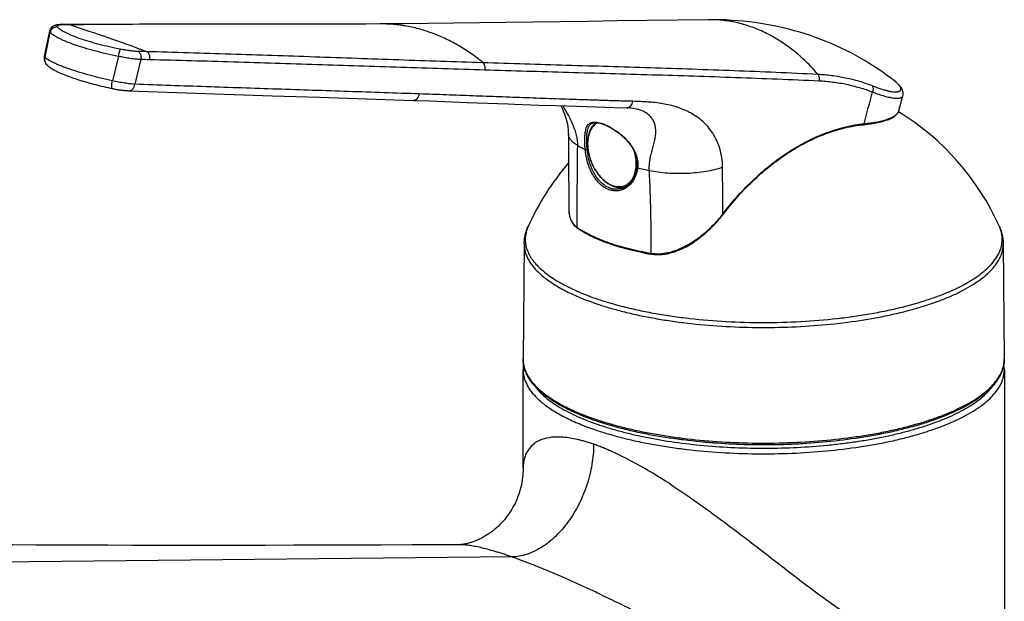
# Model space of a CAD drawing. Header units: millimetres. Extents: x 0 to 559, y 0 to 432.
# Tile 4 of 8: x 116 to 228, y 136 to 202. Entities that reach past the tile are written whole.
import ezdxf

# ---------------------------------------------------------------- set-up
doc = ezdxf.new("R2010")
doc.units = ezdxf.units.MM
doc.header["$LTSCALE"] = 30.734
doc.layers.get('0').update_dxf_attribs({"linetype": 'CONTINUOUS'})

msp = doc.modelspace()

# ---------------------------------------------------------------- linework, layer by layer
at = {"color": 7, "linetype": 'CONTINUOUS'}
for p, q in [((121.17, 201.8), (120.26, 201.79)), ((150.4, 201.83), (149.14, 201.83)), ((118.98, 201.05), (118.38, 198.18)), ((118.72, 197.15), (118.72, 197.15)), ((216.06, 191.95), (216.5, 193.64)), ((160.55, 193.12), (162.39, 193.06)), ((162.39, 193.06), (164.17, 192.99)), ((164.17, 192.99), (166.72, 192.9)), ((166.72, 192.9), (171.4, 192.73)), ((174.91, 192.6), (176.85, 192.53)), ((176.85, 192.53), (178.07, 192.49)), ((178.07, 192.49), (179.24, 192.45)), ((179.24, 192.45), (180.37, 192.41)), ((180.37, 192.41), (181.45, 192.38)), ((181.45, 192.38), (182.49, 192.35)), ((182.49, 192.35), (183.5, 192.32)), ((183.5, 192.32), (185, 192.27)), ((185, 192.27), (185, 192.27)), ((181.03, 190.54), (181.03, 190.54)), ((182.1, 190.47), (182.17, 190.44)), ((184.54, 183.12), (184.54, 183.11)), ((178.32, 181.44), (178.32, 180.78)), ((173.23, 176.74), (173.11, 163.56)), ((227.98, 176.74), (228.1, 163.56)), ((173.11, 151.06), (173.11, 162.31)), ((228.11, 162.31), (228.11, 82.64))]:
    msp.add_line(p, q, dxfattribs=at)
at = {"color": 9, "linetype": 'CONTINUOUS'}
for p, q in [((149.14, 201.83), (146.73, 201.83)), ((118.46, 198.05), (119.05, 200.92)), ((126.84, 198.2), (126.16, 195.36)), ((129.4, 197.84), (128.74, 194.97)), ((184.95, 192.27), (184.95, 192.27)), ((216.06, 191.95), (216.06, 191.95)), ((171.81, 140.93), (99.13, 140.2))]:
    msp.add_line(p, q, dxfattribs=at)
at = {"color": 7, "linetype": 'CONTINUOUS'}
for points in [[(120.26, 201.79), (120.21, 201.79), (120.15, 201.79), (120.1, 201.78), (120.04, 201.78), (119.99, 201.78), (119.94, 201.77), (119.9, 201.77), (119.85, 201.76), (119.81, 201.75), (119.76, 201.75), (119.72, 201.74), (119.68, 201.73), (119.64, 201.72), (119.6, 201.7), (119.56, 201.69), (119.52, 201.67), (119.48, 201.66), (119.44, 201.64), (119.41, 201.62), (119.37, 201.6), (119.34, 201.58), (119.3, 201.55), (119.27, 201.53), (119.24, 201.5), (119.21, 201.48), (119.18, 201.45), (119.16, 201.42), (119.13, 201.38), (119.11, 201.35), (119.09, 201.32), (119.07, 201.28), (119.05, 201.24), (119.03, 201.21), (119.01, 201.17), (119, 201.13), (118.99, 201.09), (118.98, 201.05)], [(149.14, 201.83), (147.81, 201.83), (141.97, 201.84), (136.38, 201.84), (131.05, 201.84), (125.98, 201.82), (121.17, 201.8)], [(156.74, 201.87), (155.11, 201.85), (153.5, 201.84), (151.93, 201.84), (150.4, 201.83)], [(194.29, 202.35), (190.75, 202.3), (187.28, 202.26), (183.89, 202.21), (180.59, 202.16), (177.36, 202.12), (174.21, 202.07), (171.13, 202.03), (168.13, 201.99), (165.18, 201.95), (162.3, 201.92), (159.48, 201.89), (156.74, 201.87)], [(215.7, 195.23), (215.25, 195.58), (214.76, 195.95), (214.27, 196.31), (213.77, 196.65), (213.25, 196.99), (212.74, 197.32), (212.21, 197.64), (211.68, 197.95), (211.13, 198.26), (210.59, 198.55), (210.03, 198.83), (209.47, 199.1), (208.9, 199.37), (208.32, 199.62), (207.73, 199.86), (207.14, 200.09), (206.54, 200.32), (205.94, 200.53), (205.33, 200.73), (204.72, 200.92), (204.09, 201.09), (203.47, 201.26), (202.84, 201.42), (202.2, 201.56), (201.56, 201.69), (200.91, 201.81), (200.26, 201.92), (199.61, 202.02), (198.95, 202.1), (198.29, 202.17), (197.63, 202.23), (196.96, 202.28), (196.29, 202.32), (195.62, 202.34), (194.94, 202.35), (194.29, 202.35)], [(118.38, 198.18), (118.38, 198.16), (118.37, 198.11), (118.36, 198.06), (118.36, 198.02), (118.36, 197.97), (118.36, 197.92), (118.36, 197.88), (118.37, 197.83), (118.37, 197.78), (118.38, 197.74), (118.39, 197.69), (118.41, 197.65), (118.42, 197.61), (118.44, 197.56), (118.46, 197.52), (118.48, 197.48), (118.5, 197.44), (118.52, 197.4), (118.54, 197.36), (118.57, 197.33), (118.6, 197.29), (118.62, 197.26), (118.65, 197.23), (118.68, 197.2), (118.71, 197.17), (118.72, 197.15)], [(118.72, 197.15), (118.82, 197.07), (118.92, 196.98), (119.03, 196.9), (119.15, 196.82), (119.27, 196.74), (119.4, 196.66), (119.54, 196.59), (119.68, 196.51), (119.83, 196.44), (119.98, 196.36), (120.14, 196.29), (120.3, 196.22), (120.47, 196.15), (120.64, 196.08), (120.81, 196.01), (120.98, 195.94), (121.16, 195.88), (121.34, 195.81), (121.52, 195.75), (121.71, 195.68), (121.9, 195.62), (122.1, 195.55), (122.3, 195.49), (122.5, 195.42), (122.71, 195.36), (122.92, 195.3), (123.13, 195.23), (123.35, 195.17), (123.57, 195.11), (123.79, 195.05), (124.02, 194.99), (124.25, 194.93), (124.48, 194.87), (124.71, 194.81), (124.94, 194.76), (125.18, 194.7), (125.42, 194.64), (125.66, 194.59), (125.9, 194.54), (126.13, 194.49)], [(216.5, 193.64), (216.52, 193.7), (216.53, 193.77), (216.53, 193.83), (216.54, 193.9), (216.53, 193.97), (216.53, 194.04), (216.52, 194.11), (216.5, 194.17), (216.48, 194.24), (216.46, 194.3), (216.43, 194.37), (216.41, 194.43), (216.38, 194.49), (216.34, 194.55), (216.3, 194.6), (216.27, 194.66), (216.22, 194.72), (216.18, 194.77), (216.13, 194.83), (216.08, 194.88), (216.03, 194.94), (215.97, 194.99), (215.91, 195.05), (215.85, 195.11), (215.79, 195.16), (215.72, 195.22), (215.7, 195.23)], [(126.13, 194.49), (126.2, 194.47), (126.28, 194.46), (126.36, 194.44), (126.44, 194.42), (126.53, 194.41), (126.61, 194.39), (126.69, 194.38), (126.78, 194.36), (126.86, 194.35), (126.94, 194.34), (127.02, 194.33), (127.1, 194.32), (127.18, 194.3), (127.26, 194.29), (127.34, 194.28), (127.42, 194.28), (127.5, 194.27), (127.58, 194.26), (127.66, 194.25), (127.74, 194.25), (127.81, 194.24), (127.89, 194.24), (127.97, 194.23), (128.03, 194.23)], [(128.03, 194.23), (133.52, 194.03), (138.99, 193.85), (144.43, 193.66), (149.84, 193.49), (155.22, 193.31), (160.55, 193.12)], [(171.4, 192.73), (172.13, 192.7), (174.91, 192.6)], [(177.42, 192.51), (177.48, 192.4), (177.59, 192.16), (177.7, 191.92), (177.79, 191.68), (177.88, 191.44), (177.96, 191.22), (178.02, 191), (178.08, 190.78), (178.13, 190.58), (178.17, 190.38), (178.2, 190.19), (178.23, 190), (178.25, 189.82), (178.26, 189.64), (178.27, 189.46), (178.28, 189.28)], [(212, 190.35), (212.2, 190.38), (212.42, 190.4), (212.64, 190.43), (212.85, 190.46), (213.05, 190.49), (213.25, 190.53), (213.44, 190.56), (213.63, 190.6), (213.81, 190.64), (213.98, 190.68), (214.15, 190.72), (214.31, 190.77), (214.46, 190.81), (214.61, 190.86), (214.76, 190.91), (214.89, 190.96), (215.02, 191.02), (215.14, 191.07), (215.26, 191.13), (215.37, 191.19), (215.47, 191.25), (215.56, 191.31), (215.65, 191.38), (215.72, 191.44), (215.79, 191.51), (215.86, 191.58), (215.91, 191.65), (215.96, 191.72), (216, 191.79), (216.03, 191.87), (216.06, 191.94), (216.06, 191.95)], [(181.03, 190.54), (181.08, 190.56), (181.13, 190.57), (181.18, 190.59), (181.24, 190.59), (181.29, 190.6), (181.35, 190.6), (181.41, 190.6), (181.47, 190.6), (181.53, 190.59), (181.59, 190.59), (181.66, 190.58), (181.73, 190.56), (181.8, 190.55), (181.87, 190.53), (181.94, 190.51), (182.02, 190.49), (182.1, 190.47)], [(182.17, 190.44), (182.23, 190.42), (182.32, 190.39), (182.4, 190.35), (182.49, 190.32), (182.58, 190.28), (182.67, 190.23), (182.77, 190.19), (182.86, 190.14), (182.96, 190.09), (183.06, 190.04), (183.16, 189.98), (183.26, 189.92), (183.36, 189.86), (183.47, 189.79), (183.57, 189.72), (183.68, 189.65), (183.78, 189.58), (183.89, 189.5), (184, 189.42), (184.11, 189.33), (184.22, 189.25), (184.32, 189.16), (184.43, 189.07), (184.54, 188.97), (184.64, 188.87), (184.74, 188.77), (184.84, 188.67), (184.94, 188.57), (185.03, 188.46), (185.12, 188.36), (185.21, 188.25), (185.29, 188.14), (185.38, 188.03), (185.45, 187.92), (185.53, 187.8), (185.6, 187.69), (185.66, 187.58), (185.72, 187.47), (185.78, 187.36), (185.83, 187.24), (185.88, 187.13), (185.92, 187.02), (185.96, 186.91), (186, 186.79), (186.03, 186.68), (186.06, 186.57), (186.09, 186.46), (186.11, 186.35), (186.12, 186.24), (186.14, 186.13), (186.14, 186.02), (186.15, 185.91), (186.15, 185.8), (186.15, 185.69), (186.14, 185.59), (186.13, 185.49)], [(178.28, 189.28), (178.29, 187.76), (178.3, 186.21), (178.31, 184.63), (178.32, 183.04), (178.32, 181.44)], [(186.13, 185.49), (186.12, 185.4), (186.1, 185.28), (186.08, 185.16), (186.05, 185.05), (186.02, 184.94), (185.99, 184.83), (185.96, 184.72), (185.92, 184.61), (185.88, 184.51), (185.83, 184.41), (185.78, 184.31), (185.73, 184.21), (185.68, 184.12), (185.62, 184.03), (185.56, 183.94), (185.5, 183.86), (185.43, 183.78), (185.36, 183.7), (185.29, 183.63), (185.22, 183.56), (185.15, 183.49), (185.07, 183.42), (184.99, 183.36), (184.91, 183.31), (184.82, 183.26), (184.74, 183.21), (184.65, 183.17), (184.57, 183.13), (184.54, 183.11)], [(178.32, 180.78), (178.32, 180.72), (178.33, 180.57), (178.34, 180.42), (178.35, 180.28), (178.37, 180.15), (178.39, 180.01), (178.42, 179.89), (178.45, 179.77), (178.48, 179.65), (178.52, 179.54), (178.57, 179.44), (178.61, 179.34), (178.66, 179.24), (178.71, 179.15), (178.77, 179.06), (178.82, 178.98), (178.88, 178.9), (178.95, 178.83), (179.02, 178.76), (179.09, 178.69), (179.16, 178.63), (179.23, 178.57), (179.3, 178.53)], [(187.81, 175.56), (187.93, 175.54), (188.07, 175.52), (188.21, 175.51), (188.35, 175.5), (188.5, 175.5), (188.65, 175.5), (188.8, 175.5), (188.95, 175.51), (189.1, 175.53), (189.26, 175.55), (189.42, 175.57), (189.58, 175.6), (189.75, 175.64), (189.92, 175.68), (190.09, 175.72), (190.26, 175.78), (190.43, 175.83), (190.61, 175.9), (190.79, 175.96), (190.97, 176.04), (191.16, 176.12), (191.35, 176.21), (191.53, 176.3), (191.73, 176.4), (191.92, 176.51), (192.11, 176.62), (192.31, 176.74), (192.51, 176.86), (192.71, 176.99), (192.91, 177.13), (193.11, 177.28), (193.31, 177.43), (193.51, 177.59), (193.72, 177.75), (193.92, 177.92), (194.12, 178.1), (194.31, 178.28), (194.51, 178.47), (194.71, 178.66), (194.9, 178.85), (195.09, 179.05), (195.27, 179.26), (195.45, 179.47), (195.63, 179.68), (195.8, 179.89), (195.96, 180.09)], [(179.3, 178.53), (179.52, 178.39), (179.75, 178.24), (179.99, 178.1), (180.24, 177.96), (180.49, 177.82), (180.75, 177.69), (181.01, 177.56), (181.28, 177.43), (181.56, 177.31), (181.84, 177.19), (182.12, 177.07), (182.41, 176.96), (182.71, 176.85), (182.99, 176.75)], [(182.99, 176.75), (183.28, 176.65), (183.59, 176.55), (183.91, 176.45), (184.24, 176.35), (184.57, 176.26), (184.91, 176.17), (185.25, 176.08), (185.6, 176), (185.96, 175.92), (186.32, 175.84), (186.69, 175.76), (187.06, 175.69), (187.44, 175.62), (187.81, 175.56)], [(173.11, 151.06), (173.1, 150.81), (173.09, 150.54), (173.07, 150.28), (173.05, 150), (173.01, 149.73), (172.96, 149.46), (172.91, 149.19), (172.85, 148.91), (172.78, 148.64), (172.7, 148.37), (172.61, 148.1), (172.51, 147.83), (172.41, 147.57), (172.3, 147.31), (172.18, 147.05), (172.05, 146.8), (171.91, 146.55), (171.77, 146.31), (171.62, 146.07), (171.46, 145.84), (171.3, 145.62), (171.13, 145.4), (170.96, 145.19), (170.79, 144.98), (170.61, 144.79), (170.42, 144.6), (170.24, 144.42), (170.05, 144.25), (169.86, 144.09), (169.67, 143.93), (169.48, 143.79), (169.29, 143.65), (169.1, 143.52), (168.91, 143.4), (168.73, 143.29), (168.55, 143.19), (168.37, 143.09), (168.2, 143), (168.03, 142.92), (167.87, 142.85), (167.71, 142.78), (167.55, 142.72), (167.4, 142.66), (167.26, 142.62), (167.12, 142.57), (166.99, 142.53), (166.86, 142.5), (166.74, 142.47), (166.63, 142.44), (166.52, 142.42), (166.42, 142.4), (166.33, 142.38), (166.25, 142.37), (166.17, 142.36), (166.1, 142.35), (166.03, 142.34), (165.97, 142.34), (165.92, 142.33), (165.88, 142.33), (165.85, 142.33)], [(165.8, 142.33), (163.95, 142.32), (160.4, 142.3), (156.92, 142.29), (153.51, 142.28), (150.17, 142.27), (146.89, 142.26), (143.67, 142.25), (140.52, 142.25), (137.43, 142.24), (134.4, 142.24), (131.43, 142.25), (128.52, 142.25), (125.66, 142.26), (122.86, 142.26), (120.12, 142.27), (117.42, 142.29), (114.79, 142.3), (112.2, 142.32), (109.67, 142.34), (107.19, 142.37), (104.76, 142.39), (102.33, 142.43)]]:
    msp.add_lwpolyline(points, dxfattribs=at)
at = {"color": 9, "linetype": 'CONTINUOUS'}
for centre, radius, start, end in [((-64.43, -345.13), 577.58, 70.32436, 71.24139), ((184.96, 192.78), 0.505, 268.608, 274.5486), ((184.96, 192.78), 0.506, 274.5487, 275.0307), ((215.42, 192.12), 0.659, 344.2919, 345.202), ((215.41, 192.12), 0.669, 341.6193, 344.2869), ((180.67, 186.33), 4.4, 70.0445, 70.7779), ((860.6, 178.9), 681.35, 179.2358, 180.0234), ((7.34, 176.1), 180.42, 359.8588, 2.8659), ((-579.41, 176.67), 775.36, 0.25714, 0.65174), ((184.18, 185.7), 2.44, 250.7623, 255.8479), ((176.45, 163.53), 3.34, 179.4672, 182.0994), ((165.83, 136.88), 5.45, 89.8029, 90.2768)]:
    msp.add_arc(centre, radius, start, end, dxfattribs=at)
at = {"color": 7, "linetype": 'CONTINUOUS'}
for centre, radius, start, end in [((200.61, 166.67), 29.5, 24.0624, 58.5187), ((200.61, 166.67), 29.5, 139.1122, 155.9376), ((176.93, 162.31), 3.83, 170.547, 179.9679), ((224.28, 162.31), 3.83, 0.032, 9.4158)]:
    msp.add_arc(centre, radius, start, end, dxfattribs=at)
at = {"color": 9, "linetype": 'CONTINUOUS'}
for points, knots in [([(119.91, 201.51), (119.86, 201.52), (119.77, 201.53), (119.58, 201.5), (119.35, 201.4), (119.18, 201.22), (119.09, 201.05), (119.06, 200.96), (119.05, 200.92)], [0, 0, 0, 0, 0.123103, 0.247328, 0.497445, 0.749053, 0.874925, 1, 1, 1, 1]), ([(120.41, 201.77), (120.35, 201.77), (120.25, 201.76), (120.12, 201.75), (120.03, 201.73), (119.96, 201.71), (119.93, 201.7), (119.9, 201.68), (119.88, 201.66), (119.86, 201.64), (119.85, 201.62), (119.86, 201.59), (119.87, 201.57), (119.88, 201.54), (119.9, 201.52), (119.91, 201.51)], [0, 0, 0, 0, 0.222791, 0.411234, 0.564048, 0.62714, 0.681658, 0.728202, 0.767824, 0.802317, 0.834457, 0.867645, 0.904986, 0.948668, 1, 1, 1, 1]), ([(119.91, 201.51), (119.96, 201.46), (120.08, 201.35), (120.29, 201.2), (120.55, 201.04), (120.85, 200.88), (121.19, 200.71), (121.72, 200.48), (122.48, 200.19), (123.49, 199.87), (124.62, 199.56), (125.83, 199.27), (126.67, 199.09), (127.1, 199.01)], [0, 0, 0, 0, 0.028794, 0.062774, 0.102008, 0.146441, 0.195963, 0.250396, 0.373081, 0.512303, 0.665323, 0.829017, 1, 1, 1, 1]), ([(120.41, 201.77), (120.39, 201.77), (120.35, 201.78), (120.3, 201.79), (120.26, 201.79)], [0, 0, 0, 0, 0.252976, 1, 1, 1, 1]), ([(121.31, 201.77), (121.3, 201.78), (121.25, 201.79), (121.2, 201.8), (121.17, 201.8)], [0, 0, 0, 0, 0.252763, 1, 1, 1, 1]), ([(146.73, 201.83), (142.49, 201.84), (134.02, 201.85), (125.55, 201.81), (121.31, 201.77)], [0, 0, 0, 0, 0.49996, 1, 1, 1, 1]), ([(168.49, 197.47), (168.06, 197.82), (167.16, 198.5), (165.76, 199.4), (164.32, 200.16), (162.84, 200.79), (161.34, 201.28), (159.82, 201.63), (158.28, 201.83), (157.25, 201.87), (156.74, 201.87)], [0, 0, 0, 0, 0.132469, 0.262196, 0.389413, 0.514413, 0.637549, 0.759224, 0.879882, 1, 1, 1, 1]), ([(206.78, 196.13), (206.36, 196.63), (205.47, 197.57), (204.04, 198.83), (202.53, 199.91), (200.96, 200.81), (199.34, 201.51), (197.67, 202.01), (195.99, 202.3), (194.85, 202.35), (194.29, 202.35)], [0, 0, 0, 0, 0.136123, 0.268372, 0.396926, 0.522104, 0.644362, 0.764286, 0.882572, 1, 1, 1, 1]), ([(118.98, 201.05), (118.98, 201.04), (118.98, 201.02), (118.99, 200.99), (119.02, 200.95), (119.04, 200.93), (119.05, 200.92)], [0, 0, 0, 0, 0.194037, 0.414469, 0.679704, 1, 1, 1, 1]), ([(119.05, 200.92), (119.11, 200.86), (119.24, 200.74), (119.47, 200.58), (119.75, 200.41), (120.07, 200.23), (120.45, 200.05), (121.02, 199.8), (121.84, 199.49), (122.94, 199.15), (124.16, 198.81), (125.47, 198.49), (126.37, 198.3), (126.84, 198.2)], [0, 0, 0, 0, 0.028861, 0.062967, 0.102344, 0.146923, 0.196566, 0.251088, 0.373816, 0.512912, 0.665709, 0.829176, 1, 1, 1, 1]), ([(118.46, 198.05), (118.44, 198.06), (118.42, 198.08), (118.39, 198.12), (118.38, 198.15), (118.38, 198.17), (118.38, 198.18)], [0, 0, 0, 0, 0.327474, 0.594785, 0.812307, 1, 1, 1, 1]), ([(127.1, 199.01), (127.09, 199), (127.08, 198.99), (127.06, 198.96), (127.03, 198.91), (127, 198.83), (126.96, 198.73), (126.93, 198.61), (126.88, 198.43), (126.85, 198.3), (126.84, 198.2)], [0, 0, 0, 0, 0.021808, 0.050281, 0.127837, 0.231704, 0.358699, 0.504465, 0.663823, 1, 1, 1, 1]), ([(126.84, 198.2), (127.07, 198.15), (127.52, 198.06), (128.19, 197.95), (128.73, 197.89), (129.13, 197.85), (129.31, 197.84), (129.4, 197.84)], [0, 0, 0, 0, 0.271717, 0.53831, 0.785445, 0.897547, 1, 1, 1, 1]), ([(127.1, 199.01), (127.27, 198.97), (127.62, 198.91), (128.12, 198.83), (128.59, 198.78), (128.89, 198.76), (129.03, 198.76)], [0, 0, 0, 0, 0.271217, 0.537472, 0.784746, 1, 1, 1, 1]), ([(129.03, 198.76), (129.07, 198.75), (129.14, 198.71), (129.22, 198.63), (129.3, 198.53), (129.38, 198.37), (129.43, 198.13), (129.42, 197.93), (129.4, 197.84)], [0, 0, 0, 0, 0.102415, 0.211773, 0.329287, 0.4548, 0.723231, 1, 1, 1, 1]), ([(130.04, 198.73), (133.25, 198.65), (139.66, 198.45), (149.28, 198.13), (158.89, 197.78), (165.29, 197.57), (168.49, 197.47)], [0, 0, 0, 0, 0.250317, 0.500392, 0.750261, 1, 1, 1, 1]), ([(130.04, 198.73), (130.07, 198.72), (130.14, 198.68), (130.23, 198.6), (130.3, 198.5), (130.38, 198.34), (130.43, 198.1), (130.42, 197.91), (130.4, 197.81)], [0, 0, 0, 0, 0.102544, 0.212048, 0.329666, 0.45521, 0.7235, 1, 1, 1, 1]), ([(118.72, 197.15), (118.67, 197.21), (118.56, 197.33), (118.46, 197.56), (118.42, 197.8), (118.44, 197.97), (118.46, 198.05)], [0, 0, 0, 0, 0.246818, 0.495135, 0.746053, 1, 1, 1, 1]), ([(126.16, 195.36), (125.7, 195.46), (124.81, 195.67), (123.52, 196), (122.32, 196.35), (121.4, 196.65), (120.73, 196.89), (120.27, 197.06), (119.86, 197.24), (119.49, 197.4), (119.16, 197.57), (118.88, 197.73), (118.65, 197.88), (118.51, 197.99), (118.46, 198.05)], [0, 0, 0, 0, 0.170695, 0.33405, 0.486802, 0.62592, 0.689511, 0.748715, 0.803263, 0.852927, 0.89752, 0.936914, 0.971054, 1, 1, 1, 1]), ([(130.4, 197.81), (133.6, 197.73), (139.98, 197.55), (149.56, 197.25), (159.14, 196.93), (165.53, 196.72), (168.72, 196.63)], [0, 0, 0, 0, 0.250129, 0.500104, 0.750021, 1, 1, 1, 1]), ([(168.49, 197.47), (171.69, 197.36), (178.07, 197.17), (187.65, 196.88), (197.22, 196.56), (203.6, 196.29), (206.78, 196.13)], [0, 0, 0, 0, 0.25019, 0.500303, 0.750281, 1, 1, 1, 1]), ([(168.49, 197.47), (168.55, 197.42), (168.63, 197.31), (168.7, 197.14), (168.73, 196.99), (168.75, 196.83), (168.74, 196.71), (168.72, 196.63)], [0, 0, 0, 0, 0.222332, 0.469211, 0.599804, 0.733027, 1, 1, 1, 1]), ([(168.72, 196.63), (171.91, 196.53), (178.28, 196.35), (187.84, 196.07), (197.39, 195.77), (203.75, 195.52), (206.93, 195.37)], [0, 0, 0, 0, 0.250165, 0.50032, 0.750335, 1, 1, 1, 1]), ([(206.78, 196.13), (207.32, 196.1), (208.39, 196.01), (209.97, 195.74), (211.51, 195.35), (212.51, 195.01), (213, 194.82)], [0, 0, 0, 0, 0.252738, 0.503113, 0.751921, 1, 1, 1, 1]), ([(206.78, 196.13), (206.82, 196.08), (206.89, 195.97), (206.94, 195.78), (206.96, 195.58), (206.95, 195.44), (206.93, 195.37)], [0, 0, 0, 0, 0.229117, 0.477478, 0.737739, 1, 1, 1, 1]), ([(126.13, 194.49), (126.12, 194.49), (126.11, 194.49), (126.1, 194.51), (126.09, 194.53), (126.09, 194.56), (126.08, 194.6), (126.08, 194.64), (126.08, 194.69), (126.08, 194.77), (126.09, 194.89), (126.1, 195.03), (126.13, 195.19), (126.14, 195.31), (126.16, 195.36)], [0, 0, 0, 0, 0.016418, 0.037019, 0.064022, 0.098288, 0.14006, 0.189289, 0.245751, 0.309106, 0.454699, 0.621859, 0.805515, 1, 1, 1, 1]), ([(128.74, 194.97), (128.55, 194.98), (128.15, 195.02), (127.52, 195.1), (126.85, 195.21), (126.39, 195.31), (126.16, 195.36)], [0, 0, 0, 0, 0.214366, 0.461623, 0.728359, 1, 1, 1, 1]), ([(128.03, 194.23), (128.07, 194.23), (128.15, 194.23), (128.26, 194.27), (128.37, 194.34), (128.51, 194.46), (128.65, 194.67), (128.72, 194.87), (128.74, 194.97)], [0, 0, 0, 0, 0.105726, 0.214377, 0.328347, 0.44918, 0.712236, 1, 1, 1, 1]), ([(161.26, 193.86), (158.55, 193.96), (153.13, 194.14), (145, 194.41), (136.87, 194.68), (131.45, 194.87), (128.74, 194.97)], [0, 0, 0, 0, 0.249998, 0.500036, 0.750053, 1, 1, 1, 1]), ([(206.93, 195.37), (207.46, 195.34), (208.51, 195.25), (210.06, 194.99), (211.57, 194.61), (212.55, 194.28), (213.04, 194.09)], [0, 0, 0, 0, 0.252893, 0.503322, 0.752078, 1, 1, 1, 1]), ([(213, 194.82), (213.18, 194.75), (213.51, 194.62), (213.99, 194.46), (214.43, 194.32), (214.83, 194.22), (215.19, 194.14), (215.5, 194.11), (215.72, 194.1), (215.88, 194.11), (215.98, 194.13), (216.06, 194.15), (216.14, 194.19), (216.19, 194.23), (216.24, 194.27), (216.27, 194.33), (216.3, 194.41), (216.29, 194.5), (216.26, 194.6), (216.22, 194.68), (216.17, 194.76), (216.07, 194.89), (215.92, 195.05), (215.78, 195.17), (215.7, 195.23)], [0, 0, 0, 0, 0.121529, 0.233272, 0.334649, 0.425182, 0.504528, 0.57253, 0.629282, 0.653591, 0.675318, 0.694636, 0.711796, 0.727154, 0.741201, 0.754567, 0.767967, 0.797397, 0.814593, 0.833843, 0.855351, 0.879249, 0.934505, 1, 1, 1, 1]), ([(213, 194.82), (213.03, 194.77), (213.08, 194.66), (213.11, 194.48), (213.1, 194.28), (213.06, 194.16), (213.04, 194.09)], [0, 0, 0, 0, 0.223877, 0.468191, 0.729381, 1, 1, 1, 1]), ([(160.55, 193.12), (160.59, 193.12), (160.67, 193.13), (160.79, 193.17), (160.9, 193.23), (161.04, 193.35), (161.17, 193.56), (161.24, 193.76), (161.26, 193.86)], [0, 0, 0, 0, 0.105728, 0.214376, 0.328343, 0.449171, 0.71222, 1, 1, 1, 1]), ([(185.65, 193.02), (185.52, 193.02), (185.26, 193.02), (184.88, 193.03), (184.5, 193.05), (184.12, 193.06), (183.74, 193.07), (183.23, 193.09), (182.59, 193.1), (181.83, 193.13), (181.07, 193.15), (180.31, 193.18), (179.29, 193.21), (178.02, 193.26), (176.5, 193.31), (174.97, 193.36), (172.94, 193.44), (170.4, 193.53), (167.35, 193.64), (164.31, 193.76), (162.28, 193.83), (161.26, 193.86)], [0, 0, 0, 0, 0.015682, 0.031315, 0.046934, 0.062561, 0.078199, 0.093841, 0.125124, 0.156392, 0.187652, 0.218912, 0.250169, 0.312675, 0.37517, 0.437658, 0.500141, 0.625098, 0.750053, 0.875018, 1, 1, 1, 1]), ([(213.04, 194.09), (213.28, 194), (213.74, 193.84), (214.4, 193.63), (214.9, 193.5), (215.26, 193.43), (215.49, 193.4), (215.71, 193.38), (215.89, 193.37), (216.06, 193.38), (216.2, 193.41), (216.31, 193.44), (216.41, 193.5), (216.47, 193.56), (216.5, 193.62), (216.5, 193.64)], [0, 0, 0, 0, 0.212302, 0.400706, 0.563596, 0.635113, 0.699886, 0.757893, 0.809184, 0.853902, 0.892341, 0.925009, 0.95278, 0.977085, 1, 1, 1, 1]), ([(177.64, 192.5), (177.86, 192.16), (178.17, 191.63), (178.54, 190.9), (178.79, 190.33), (179.01, 189.76), (179.18, 189.17), (179.29, 188.58), (179.32, 188.18), (179.31, 187.99)], [0, 0, 0, 0, 0.251938, 0.378492, 0.505068, 0.631333, 0.756721, 0.880182, 1, 1, 1, 1]), ([(185, 192.28), (185.04, 192.28), (185.12, 192.29), (185.22, 192.34), (185.32, 192.41), (185.45, 192.53), (185.57, 192.73), (185.63, 192.92), (185.65, 193.02)], [0, 0, 0, 0, 0.106734, 0.216776, 0.331962, 0.453433, 0.715555, 1, 1, 1, 1]), ([(195.9, 185.49), (195.9, 185.85), (195.84, 186.57), (195.61, 187.6), (195.26, 188.53), (194.81, 189.37), (194.26, 190.1), (193.65, 190.73), (192.97, 191.27), (192.36, 191.63), (191.86, 191.89), (191.35, 192.12), (190.7, 192.37), (189.89, 192.59), (188.78, 192.82), (187.65, 192.93), (186.51, 192.99), (185.93, 193.01), (185.65, 193.02)], [0, 0, 0, 0, 0.076654, 0.149532, 0.218727, 0.284638, 0.34784, 0.408975, 0.468678, 0.527519, 0.556773, 0.58597, 0.644306, 0.702768, 0.761522, 0.880137, 0.939968, 1, 1, 1, 1]), ([(187.53, 185.12), (187.53, 185.27), (187.52, 185.55), (187.55, 185.96), (187.61, 186.34), (187.7, 186.82), (187.85, 187.38), (188.02, 188.01), (188.17, 188.59), (188.25, 189.07), (188.27, 189.43), (188.28, 189.69), (188.26, 189.94), (188.21, 190.26), (188.09, 190.64), (187.86, 191.06), (187.55, 191.41), (187.17, 191.71), (186.71, 191.95), (186.2, 192.12), (185.62, 192.23), (185.21, 192.27), (185, 192.27)], [0, 0, 0, 0, 0.046045, 0.090089, 0.13211, 0.172243, 0.247589, 0.317406, 0.382427, 0.443066, 0.471878, 0.499772, 0.52686, 0.553273, 0.604495, 0.654518, 0.704598, 0.756113, 0.810402, 0.868613, 0.931624, 1, 1, 1, 1]), ([(212.08, 190.46), (212.35, 190.49), (212.87, 190.55), (213.61, 190.68), (214.26, 190.83), (214.74, 190.97), (215.08, 191.1), (215.29, 191.2), (215.49, 191.31), (215.65, 191.42), (215.79, 191.53), (215.9, 191.65), (215.99, 191.78), (216.03, 191.86), (216.05, 191.91)], [0, 0, 0, 0, 0.188544, 0.35968, 0.512352, 0.645843, 0.705321, 0.759979, 0.809916, 0.855317, 0.896478, 0.933846, 0.968063, 1, 1, 1, 1]), ([(180.2, 187.52), (180.19, 187.67), (180.17, 187.95), (180.15, 188.36), (180.15, 188.75), (180.17, 189.11), (180.2, 189.43), (180.25, 189.72), (180.32, 189.97), (180.41, 190.18), (180.53, 190.36), (180.67, 190.49), (180.85, 190.59), (181.05, 190.65), (181.28, 190.66), (181.53, 190.64), (181.82, 190.58), (182.02, 190.52), (182.12, 190.49)], [0, 0, 0, 0, 0.095125, 0.185669, 0.270329, 0.348156, 0.418636, 0.4817, 0.537692, 0.587451, 0.632362, 0.674436, 0.716248, 0.760541, 0.809733, 0.865538, 0.92889, 1, 1, 1, 1]), ([(180.43, 187.54), (180.41, 187.73), (180.38, 188.11), (180.37, 188.65), (180.39, 189.13), (180.43, 189.5), (180.48, 189.75), (180.52, 189.92), (180.58, 190.07), (180.65, 190.2), (180.72, 190.31), (180.81, 190.41), (180.92, 190.49), (180.99, 190.53), (181.03, 190.54)], [0, 0, 0, 0, 0.182305, 0.350943, 0.501833, 0.632907, 0.690989, 0.74434, 0.793342, 0.838545, 0.880711, 0.920842, 0.960153, 1, 1, 1, 1]), ([(181.64, 190.58), (181.51, 190.52), (181.28, 190.36), (180.99, 190.03), (180.76, 189.63), (180.6, 189.16), (180.5, 188.64), (180.47, 188.08), (180.52, 187.5), (180.63, 186.9), (180.81, 186.3), (181.04, 185.73), (181.34, 185.18), (181.68, 184.69), (182.07, 184.25), (182.6, 183.77), (183.06, 183.5), (183.38, 183.39)], [0, 0, 0, 0, 0.047273, 0.096702, 0.149402, 0.205997, 0.266636, 0.331068, 0.398728, 0.468823, 0.540399, 0.612418, 0.683812, 0.753551, 0.820707, 0.884519, 1, 1, 1, 1]), ([(182.17, 190.47), (182.41, 190.38), (182.89, 190.16), (183.61, 189.74), (184.32, 189.22), (184.98, 188.6), (185.45, 188.01), (185.76, 187.5), (185.95, 187.1), (186.09, 186.69), (186.18, 186.27), (186.22, 185.92), (186.21, 185.64), (186.2, 185.5), (186.19, 185.43)], [0, 0, 0, 0, 0.109161, 0.231498, 0.360976, 0.492954, 0.624333, 0.689204, 0.753257, 0.816375, 0.878511, 0.939679, 0.969939, 1, 1, 1, 1]), ([(195.94, 180.15), (196.5, 180.87), (197.65, 182.27), (199.52, 184.18), (201.49, 185.88), (203.53, 187.33), (205.63, 188.54), (207.77, 189.47), (209.92, 190.13), (211.36, 190.39), (212.08, 190.46)], [0, 0, 0, 0, 0.139597, 0.275628, 0.407597, 0.535143, 0.658065, 0.776349, 0.890187, 1, 1, 1, 1]), ([(212.08, 190.46), (212.08, 190.45), (212.07, 190.42), (212.05, 190.39), (212.03, 190.36), (212.01, 190.35), (212, 190.35)], [0, 0, 0, 0, 0.29049, 0.553741, 0.787083, 1, 1, 1, 1]), ([(179.31, 187.99), (179.23, 188.04), (179.08, 188.13), (178.87, 188.28), (178.69, 188.44), (178.55, 188.6), (178.43, 188.77), (178.34, 188.94), (178.29, 189.11), (178.28, 189.23), (178.28, 189.28)], [0, 0, 0, 0, 0.160853, 0.309675, 0.446844, 0.573085, 0.689561, 0.797956, 0.900515, 1, 1, 1, 1]), ([(179.31, 187.99), (179.38, 187.95), (179.53, 187.87), (179.75, 187.75), (179.97, 187.64), (180.12, 187.56), (180.2, 187.52)], [0, 0, 0, 0, 0.243638, 0.491396, 0.743552, 1, 1, 1, 1]), ([(180.2, 187.52), (180.21, 187.52), (180.22, 187.52), (180.26, 187.51), (180.31, 187.51), (180.37, 187.52), (180.41, 187.53), (180.43, 187.54)], [0, 0, 0, 0, 0.094746, 0.208828, 0.475786, 0.755667, 1, 1, 1, 1]), ([(182.94, 182.91), (182.75, 182.97), (182.38, 183.16), (181.88, 183.55), (181.44, 184.05), (181.05, 184.64), (180.72, 185.31), (180.47, 186.02), (180.29, 186.77), (180.22, 187.27), (180.2, 187.52)], [0, 0, 0, 0, 0.105, 0.216644, 0.335648, 0.461673, 0.593459, 0.728959, 0.865501, 1, 1, 1, 1]), ([(183.04, 183.09), (182.86, 183.15), (182.51, 183.32), (182.03, 183.7), (181.6, 184.19), (181.23, 184.76), (180.92, 185.4), (180.68, 186.09), (180.51, 186.81), (180.45, 187.29), (180.43, 187.54)], [0, 0, 0, 0, 0.104969, 0.216595, 0.335608, 0.461664, 0.59347, 0.728968, 0.865496, 1, 1, 1, 1]), ([(183.58, 183.33), (183.68, 183.31), (183.88, 183.27), (184.18, 183.26), (184.47, 183.3), (184.75, 183.39), (185, 183.52), (185.23, 183.7), (185.44, 183.92), (185.62, 184.17), (185.77, 184.47), (185.93, 184.91), (186.04, 185.53), (186.03, 186.33), (185.94, 186.87), (185.87, 187.15)], [0, 0, 0, 0, 0.05723, 0.112142, 0.165397, 0.217804, 0.270254, 0.323636, 0.378745, 0.436227, 0.496541, 0.559952, 0.696075, 0.843728, 1, 1, 1, 1]), ([(186.19, 185.43), (186.17, 185.21), (186.08, 184.77), (185.84, 184.17), (185.49, 183.65), (185.07, 183.24), (184.58, 182.94), (184.04, 182.78), (183.48, 182.77), (183.12, 182.85), (182.94, 182.91)], [0, 0, 0, 0, 0.143256, 0.2794, 0.40865, 0.531779, 0.650147, 0.765789, 0.881392, 1, 1, 1, 1]), ([(186.19, 185.43), (186.18, 185.44), (186.17, 185.45), (186.15, 185.46), (186.13, 185.48), (186.13, 185.49), (186.13, 185.49)], [0, 0, 0, 0, 0.330041, 0.604966, 0.822789, 1, 1, 1, 1]), ([(186.19, 185.43), (186.3, 185.41), (186.52, 185.35), (186.86, 185.27), (187.19, 185.2), (187.42, 185.15), (187.53, 185.12)], [0, 0, 0, 0, 0.24658, 0.495478, 0.746674, 1, 1, 1, 1]), ([(187.53, 185.12), (187.87, 185.06), (188.56, 184.94), (189.62, 184.83), (190.73, 184.78), (191.84, 184.8), (192.95, 184.88), (194, 185.02), (194.99, 185.21), (195.61, 185.39), (195.9, 185.49)], [0, 0, 0, 0, 0.120383, 0.247847, 0.3796, 0.51269, 0.644117, 0.770941, 0.890394, 1, 1, 1, 1]), ([(184.54, 183.11), (184.42, 183.07), (184.18, 182.99), (183.8, 182.95), (183.41, 182.98), (183.16, 183.04), (183.04, 183.09)], [0, 0, 0, 0, 0.248168, 0.495324, 0.744801, 1, 1, 1, 1]), ([(178.32, 180.78), (178.32, 180.55), (178.35, 180.22), (178.44, 179.8), (178.54, 179.51), (178.67, 179.24), (178.83, 179), (179.03, 178.79), (179.17, 178.68), (179.25, 178.62)], [0, 0, 0, 0, 0.274123, 0.404036, 0.529289, 0.650391, 0.768254, 0.884216, 1, 1, 1, 1]), ([(187.76, 175.66), (187.94, 175.63), (188.32, 175.59), (188.89, 175.6), (189.47, 175.68), (190.26, 175.87), (191.22, 176.23), (192.31, 176.82), (193.34, 177.53), (194.29, 178.33), (195.17, 179.2), (195.7, 179.83), (195.94, 180.15)], [0, 0, 0, 0, 0.057338, 0.116184, 0.176438, 0.237918, 0.363568, 0.491493, 0.620187, 0.748459, 0.87534, 1, 1, 1, 1]), ([(195.94, 180.15), (195.95, 180.14), (195.96, 180.13), (195.96, 180.11), (195.97, 180.1), (195.96, 180.09)], [0, 0, 0, 0, 0.358995, 0.643944, 1, 1, 1, 1]), ([(173.67, 178.69), (173.59, 178.52), (173.46, 178.15), (173.35, 177.59), (173.34, 177.02), (173.42, 176.46), (173.6, 175.9), (173.87, 175.34), (174.24, 174.8), (174.7, 174.26), (175.24, 173.74), (175.87, 173.23), (176.59, 172.73), (177.39, 172.24), (178.26, 171.78), (179.22, 171.33), (180.25, 170.91), (180.96, 170.64), (181.33, 170.51)], [0, 0, 0, 0, 0.04699, 0.092242, 0.136803, 0.181774, 0.228222, 0.277101, 0.329198, 0.385126, 0.445334, 0.510128, 0.579698, 0.654137, 0.733462, 0.817622, 0.906517, 1, 1, 1, 1]), ([(179.25, 178.62), (179.51, 178.45), (180.06, 178.12), (181.28, 177.49), (182.25, 177.09), (182.94, 176.85)], [0, 0, 0, 0, 0.228737, 0.471746, 1, 1, 1, 1]), ([(179.25, 178.62), (179.25, 178.6), (179.26, 178.57), (179.28, 178.54), (179.29, 178.53), (179.3, 178.53)], [0, 0, 0, 0, 0.518702, 0.762472, 1, 1, 1, 1]), ([(181.33, 170.51), (181.85, 170.33), (182.93, 169.99), (184.6, 169.53), (186.38, 169.12), (188.24, 168.75), (190.18, 168.44), (192.88, 168.1), (196.35, 167.81), (200.58, 167.69), (204.82, 167.81), (208.29, 168.09), (210.99, 168.44), (212.93, 168.75), (214.8, 169.11), (216.57, 169.52), (218.25, 169.98), (219.82, 170.48), (221.28, 171.02), (222.61, 171.6), (223.8, 172.22), (224.85, 172.87), (225.76, 173.54), (226.51, 174.24), (227.1, 174.96), (227.47, 175.58), (227.68, 176.09), (227.78, 176.46), (227.85, 176.83), (227.87, 177.21), (227.86, 177.58), (227.8, 177.96), (227.69, 178.33), (227.6, 178.57), (227.54, 178.69)], [0, 0, 0, 0, 0.031942, 0.065659, 0.101002, 0.137803, 0.17588, 0.215039, 0.295767, 0.378282, 0.460806, 0.541563, 0.580742, 0.618844, 0.655674, 0.69105, 0.724804, 0.756785, 0.786864, 0.814937, 0.840932, 0.864814, 0.886599, 0.906367, 0.924283, 0.940622, 0.948329, 0.955805, 0.96312, 0.97035, 0.977575, 0.984875, 0.992326, 1, 1, 1, 1]), ([(173.23, 176.74), (173.23, 176.58), (173.25, 176.26), (173.35, 175.79), (173.51, 175.32), (173.74, 174.86), (174.04, 174.4), (174.4, 173.94), (174.82, 173.49), (175.3, 173.06), (175.85, 172.63), (176.46, 172.21), (177.12, 171.8), (177.84, 171.4), (178.62, 171.02), (179.75, 170.51), (180.64, 170.17), (181.25, 169.96)], [0, 0, 0, 0, 0.042447, 0.085581, 0.130098, 0.176619, 0.225672, 0.277684, 0.332987, 0.39183, 0.454387, 0.52077, 0.591039, 0.66521, 0.743261, 0.825139, 1, 1, 1, 1]), ([(181.25, 169.96), (181.74, 169.79), (182.75, 169.46), (184.33, 169.03), (185.99, 168.63), (187.73, 168.28), (189.54, 167.97), (192.06, 167.62), (195.32, 167.31), (199.3, 167.14), (203.31, 167.18), (207.26, 167.42), (210.47, 167.78), (212.94, 168.18), (214.7, 168.52), (216.39, 168.9), (217.99, 169.33), (219.5, 169.79), (220.91, 170.29), (222.2, 170.83), (223.38, 171.4), (224.44, 172), (225.37, 172.62), (226.16, 173.26), (226.82, 173.93), (227.34, 174.61), (227.66, 175.21), (227.83, 175.68), (227.92, 176.03), (227.97, 176.39), (227.98, 176.62), (227.98, 176.74)], [0, 0, 0, 0, 0.030849, 0.06332, 0.097287, 0.132608, 0.16913, 0.206689, 0.28422, 0.363758, 0.443793, 0.522802, 0.599289, 0.636144, 0.671847, 0.706241, 0.73918, 0.770535, 0.800189, 0.828048, 0.854038, 0.878115, 0.900273, 0.920546, 0.939032, 0.9559, 0.971413, 0.978782, 0.985961, 0.993012, 1, 1, 1, 1]), ([(182.94, 176.85), (183.3, 176.72), (184.06, 176.48), (185.24, 176.17), (186.48, 175.89), (187.33, 175.73), (187.76, 175.66)], [0, 0, 0, 0, 0.234642, 0.479992, 0.735372, 1, 1, 1, 1]), ([(187.76, 175.66), (187.76, 175.65), (187.76, 175.62), (187.77, 175.59), (187.79, 175.57), (187.8, 175.56), (187.81, 175.56)], [0, 0, 0, 0, 0.324232, 0.600057, 0.820658, 1, 1, 1, 1]), ([(173.11, 163.41), (173.12, 163.25), (173.15, 162.94), (173.27, 162.47), (173.44, 162.01), (173.69, 161.56), (173.99, 161.1), (174.36, 160.66), (174.79, 160.22), (175.28, 159.79), (175.82, 159.37), (176.43, 158.96), (177.09, 158.56), (178.06, 158.02), (179.42, 157.4), (180.56, 156.96), (181.16, 156.75)], [0, 0, 0, 0, 0.042303, 0.085487, 0.130198, 0.177004, 0.226385, 0.278725, 0.334324, 0.393405, 0.456121, 0.522572, 0.592809, 0.666843, 0.826147, 1, 1, 1, 1]), ([(181.16, 156.75), (181.65, 156.58), (182.67, 156.25), (184.25, 155.81), (185.92, 155.41), (187.67, 155.06), (189.49, 154.75), (192.03, 154.4), (195.3, 154.09), (199.29, 153.92), (203.32, 153.96), (207.29, 154.2), (210.51, 154.57), (212.99, 154.96), (214.77, 155.3), (216.46, 155.69), (218.07, 156.11), (219.59, 156.58), (221, 157.09), (222.3, 157.62), (223.49, 158.2), (224.55, 158.8), (225.48, 159.42), (226.28, 160.07), (226.94, 160.74), (227.46, 161.43), (227.78, 162.02), (227.95, 162.5), (228.04, 162.85), (228.09, 163.2), (228.11, 163.44), (228.1, 163.56)], [0, 0, 0, 0, 0.030849, 0.06332, 0.097287, 0.132608, 0.16913, 0.206689, 0.28422, 0.363758, 0.443793, 0.522802, 0.599289, 0.636144, 0.671847, 0.706241, 0.73918, 0.770535, 0.800189, 0.828048, 0.854038, 0.878115, 0.900273, 0.920546, 0.939032, 0.9559, 0.971413, 0.978782, 0.985961, 0.993012, 1, 1, 1, 1]), ([(173.11, 162.31), (173.11, 162.15), (173.13, 161.83), (173.23, 161.36), (173.4, 160.89), (173.63, 160.42), (173.93, 159.96), (174.29, 159.51), (174.72, 159.06), (175.21, 158.62), (175.75, 158.2), (176.36, 157.78), (177.03, 157.37), (177.75, 156.97), (178.53, 156.59), (179.66, 156.08), (180.55, 155.74), (181.16, 155.53)], [0, 0, 0, 0, 0.042412, 0.085552, 0.130106, 0.176683, 0.225802, 0.27788, 0.333244, 0.392135, 0.454725, 0.521123, 0.591387, 0.665531, 0.743534, 0.825341, 1, 1, 1, 1]), ([(181.16, 155.53), (181.65, 155.36), (182.67, 155.03), (184.25, 154.59), (185.91, 154.19), (187.66, 153.84), (189.48, 153.53), (192.01, 153.18), (195.27, 152.87), (199.27, 152.7), (203.29, 152.73), (207.25, 152.97), (210.47, 153.34), (212.95, 153.73), (214.73, 154.07), (216.42, 154.45), (218.03, 154.88), (219.55, 155.35), (220.96, 155.85), (222.26, 156.39), (223.45, 156.96), (224.51, 157.55), (225.45, 158.18), (226.25, 158.82), (226.92, 159.49), (227.44, 160.18), (227.77, 160.77), (227.94, 161.25), (228.04, 161.6), (228.09, 161.95), (228.11, 162.19), (228.11, 162.31)], [0, 0, 0, 0, 0.030824, 0.063268, 0.097203, 0.132491, 0.168978, 0.206502, 0.28396, 0.36343, 0.443407, 0.522371, 0.598833, 0.635685, 0.67139, 0.705793, 0.738748, 0.770125, 0.799809, 0.827702, 0.853734, 0.877858, 0.900065, 0.920391, 0.938927, 0.955841, 0.971392, 0.978774, 0.985961, 0.993014, 1, 1, 1, 1]), ([(174.35, 160.58), (174.51, 160.36), (174.85, 159.92), (175.48, 159.32), (176.22, 158.72), (177.07, 158.15), (178.03, 157.6), (179.1, 157.07), (180.27, 156.57), (181.09, 156.27), (181.52, 156.12)], [0, 0, 0, 0, 0.092985, 0.194308, 0.304713, 0.424623, 0.55421, 0.693448, 0.842149, 1, 1, 1, 1]), ([(181.52, 156.12), (181.95, 155.97), (182.84, 155.68), (184.22, 155.29), (185.68, 154.93), (187.73, 154.48), (190.44, 154.03), (193.82, 153.64), (197.31, 153.41), (200.86, 153.34), (204.41, 153.43), (207.33, 153.64), (209.62, 153.9), (211.28, 154.12), (212.9, 154.39), (214.46, 154.69), (215.96, 155.03), (217.4, 155.4), (218.76, 155.8), (220.04, 156.23), (221.24, 156.69), (222.35, 157.18), (223.36, 157.7), (224.27, 158.23), (225.08, 158.78), (225.78, 159.36), (226.38, 159.95), (226.71, 160.36), (226.86, 160.57)], [0, 0, 0, 0, 0.02904, 0.059465, 0.091182, 0.124085, 0.192981, 0.265168, 0.339567, 0.415042, 0.490433, 0.564582, 0.600838, 0.636365, 0.67103, 0.704708, 0.73728, 0.768634, 0.798669, 0.827292, 0.854426, 0.880004, 0.903982, 0.926333, 0.947056, 0.966185, 0.983792, 1, 1, 1, 1]), ([(175.26, 154.36), (175.08, 154.29), (174.73, 154.13), (174.27, 153.82), (173.9, 153.45), (173.6, 153.04), (173.37, 152.59), (173.22, 152.1), (173.13, 151.59), (173.11, 151.24), (173.11, 151.06)], [0, 0, 0, 0, 0.139465, 0.26877, 0.391575, 0.511109, 0.63, 0.750248, 0.873268, 1, 1, 1, 1]), ([(181.16, 153.82), (181, 153.87), (180.68, 153.98), (180.21, 154.13), (179.76, 154.25), (179.18, 154.39), (178.5, 154.53), (177.72, 154.62), (177.01, 154.65), (176.19, 154.61), (175.61, 154.48), (175.26, 154.36)], [0, 0, 0, 0, 0.084573, 0.166132, 0.244636, 0.320059, 0.461549, 0.590754, 0.708208, 0.814805, 1, 1, 1, 1]), ([(181.16, 153.82), (181.16, 153.04), (181.06, 151.87), (180.74, 150.33), (180.3, 148.79), (179.69, 147.31), (178.92, 145.93), (178.28, 144.96), (177.58, 144.08), (176.83, 143.28), (176.04, 142.59), (175.22, 142), (174.37, 141.54), (173.52, 141.2), (172.66, 140.99), (172.09, 140.94), (171.81, 140.93)], [0, 0, 0, 0, 0.133681, 0.202461, 0.271869, 0.410467, 0.478761, 0.545723, 0.610931, 0.674022, 0.734711, 0.792809, 0.848244, 0.901081, 0.951539, 1, 1, 1, 1]), ([(189.94, 149.24), (189.19, 149.73), (187.69, 150.66), (185.8, 151.73), (184.31, 152.49), (183.4, 152.92), (182.69, 153.23), (182.17, 153.44), (181.66, 153.64), (181.33, 153.76), (181.16, 153.82)], [0, 0, 0, 0, 0.271565, 0.532848, 0.657776, 0.777798, 0.835719, 0.892125, 0.946917, 1, 1, 1, 1]), ([(189.94, 149.24), (190.83, 148.66), (192.58, 147.47), (196.01, 145), (199.35, 142.45), (202.63, 139.91), (205.03, 138.06), (207.4, 136.29), (208.99, 135.16), (209.78, 134.62)], [0, 0, 0, 0, 0.128619, 0.258065, 0.514514, 0.640051, 0.763122, 0.883274, 1, 1, 1, 1]), ([(171.81, 140.93), (171.64, 140.99), (171.31, 141.11), (170.82, 141.27), (170.35, 141.42), (169.75, 141.6), (169.05, 141.8), (168.27, 141.99), (167.56, 142.14), (166.92, 142.25), (166.36, 142.31), (166.01, 142.33), (165.85, 142.33)], [0, 0, 0, 0, 0.087199, 0.171218, 0.252059, 0.329683, 0.474918, 0.606561, 0.72454, 0.829083, 0.920671, 1, 1, 1, 1]), ([(182.05, 136.6), (181.6, 136.82), (180.68, 137.24), (178.89, 138.07), (177.12, 138.85), (175.38, 139.57), (174.15, 140.07), (173.15, 140.45), (172.37, 140.73), (172, 140.87), (171.81, 140.93)], [0, 0, 0, 0, 0.136703, 0.271618, 0.533203, 0.65825, 0.778306, 0.892513, 0.947174, 1, 1, 1, 1]), ([(182.05, 136.6), (183.59, 135.87), (186.65, 134.38), (189.68, 132.85), (191.2, 132.09)], [0, 0, 0, 0, 0.500499, 1, 1, 1, 1])]:
    msp.add_open_spline(points, degree=3, knots=knots, dxfattribs=at)
for points in [[(121.31, 201.77), (121.01, 201.77), (120.71, 201.77), (120.41, 201.77)], [(129.03, 198.76), (129.37, 198.75), (129.7, 198.74), (130.04, 198.73)], [(129.4, 197.84), (129.74, 197.83), (130.07, 197.82), (130.4, 197.81)], [(212.08, 190.46), (212.4, 191.67), (212.72, 192.88), (213.04, 194.09)]]:
    msp.add_open_spline(points, degree=3, dxfattribs=at)
at = {"color": 7, "linetype": 'CONTINUOUS'}
for points, knots in [([(181.41, 190.6), (181.3, 190.51), (181.08, 190.29), (180.83, 189.89), (180.64, 189.44), (180.51, 188.94), (180.46, 188.4), (180.46, 187.84), (180.54, 187.26), (180.67, 186.67), (180.87, 186.1), (181.12, 185.54), (181.43, 185.02), (181.77, 184.55), (182.16, 184.13), (182.69, 183.67), (183.15, 183.41), (183.47, 183.3)], [0, 0, 0, 0, 0.051124, 0.104299, 0.160148, 0.219018, 0.280952, 0.34571, 0.412812, 0.481598, 0.551286, 0.621032, 0.689988, 0.75736, 0.822467, 0.884803, 1, 1, 1, 1]), ([(195.96, 180.09), (196.52, 180.82), (197.66, 182.2), (199.52, 184.11), (201.48, 185.79), (203.51, 187.24), (205.6, 188.44), (207.72, 189.37), (209.85, 190.03), (211.29, 190.28), (212, 190.35)], [0, 0, 0, 0, 0.139787, 0.275971, 0.408047, 0.535645, 0.658554, 0.776752, 0.890428, 1, 1, 1, 1]), ([(183.47, 183.3), (183.58, 183.26), (183.79, 183.2), (184.12, 183.15), (184.45, 183.16), (184.66, 183.2), (184.77, 183.22)], [0, 0, 0, 0, 0.260385, 0.512545, 0.758357, 1, 1, 1, 1]), ([(173.23, 176.74), (173.23, 176.91), (173.26, 177.24), (173.34, 177.74), (173.48, 178.23), (173.6, 178.54), (173.67, 178.69)], [0, 0, 0, 0, 0.248864, 0.498147, 0.748309, 1, 1, 1, 1]), ([(227.54, 178.69), (227.61, 178.54), (227.74, 178.23), (227.87, 177.74), (227.96, 177.24), (227.98, 176.91), (227.98, 176.74)], [0, 0, 0, 0, 0.251691, 0.501853, 0.751135, 1, 1, 1, 1]), ([(186.68, 175.76), (186.83, 175.71), (187.16, 175.63), (187.49, 175.59), (187.66, 175.58)], [0, 0, 0, 0, 0.493332, 1, 1, 1, 1]), ([(181.28, 156.54), (180.66, 156.75), (179.5, 157.2), (178.11, 157.84), (177.11, 158.39), (176.44, 158.81), (175.82, 159.24), (175.27, 159.68), (174.77, 160.13), (174.33, 160.59), (173.96, 161.06), (173.65, 161.55), (173.41, 162.04), (173.23, 162.54), (173.13, 163.05), (173.11, 163.39), (173.11, 163.56)], [0, 0, 0, 0, 0.171338, 0.328389, 0.401438, 0.470814, 0.53656, 0.598763, 0.657567, 0.713176, 0.765863, 0.815976, 0.863935, 0.910225, 0.95539, 1, 1, 1, 1]), ([(228.1, 163.56), (228.11, 163.43), (228.09, 163.18), (228.04, 162.8), (227.94, 162.42), (227.76, 161.92), (227.43, 161.3), (226.89, 160.59), (226.22, 159.9), (225.41, 159.24), (224.47, 158.61), (223.41, 158), (222.22, 157.43), (220.92, 156.89), (219.51, 156.38), (218.01, 155.92), (216.4, 155.49), (214.72, 155.11), (212.95, 154.77), (210.48, 154.37), (207.28, 154), (203.33, 153.76), (199.33, 153.72), (195.35, 153.89), (192.1, 154.2), (189.58, 154.55), (187.77, 154.85), (186.02, 155.21), (184.36, 155.6), (182.78, 156.04), (181.77, 156.37), (181.28, 156.54)], [0, 0, 0, 0, 0.00749, 0.01503, 0.022675, 0.030479, 0.046741, 0.064186, 0.083089, 0.103643, 0.125969, 0.150125, 0.176121, 0.203929, 0.233488, 0.264711, 0.297491, 0.331703, 0.367206, 0.403848, 0.479882, 0.558418, 0.637982, 0.717064, 0.794169, 0.831534, 0.867877, 0.903037, 0.936866, 0.969227, 1, 1, 1, 1]), ([(207.75, 154.08), (206.58, 153.96), (204.21, 153.79), (200.64, 153.7), (197.06, 153.78), (194.69, 153.96), (193.52, 154.07)], [0, 0, 0, 0, 0.247823, 0.499931, 0.752074, 1, 1, 1, 1])]:
    msp.add_open_spline(points, degree=3, knots=knots, dxfattribs=at)

doc.saveas('drawing.dxf')
